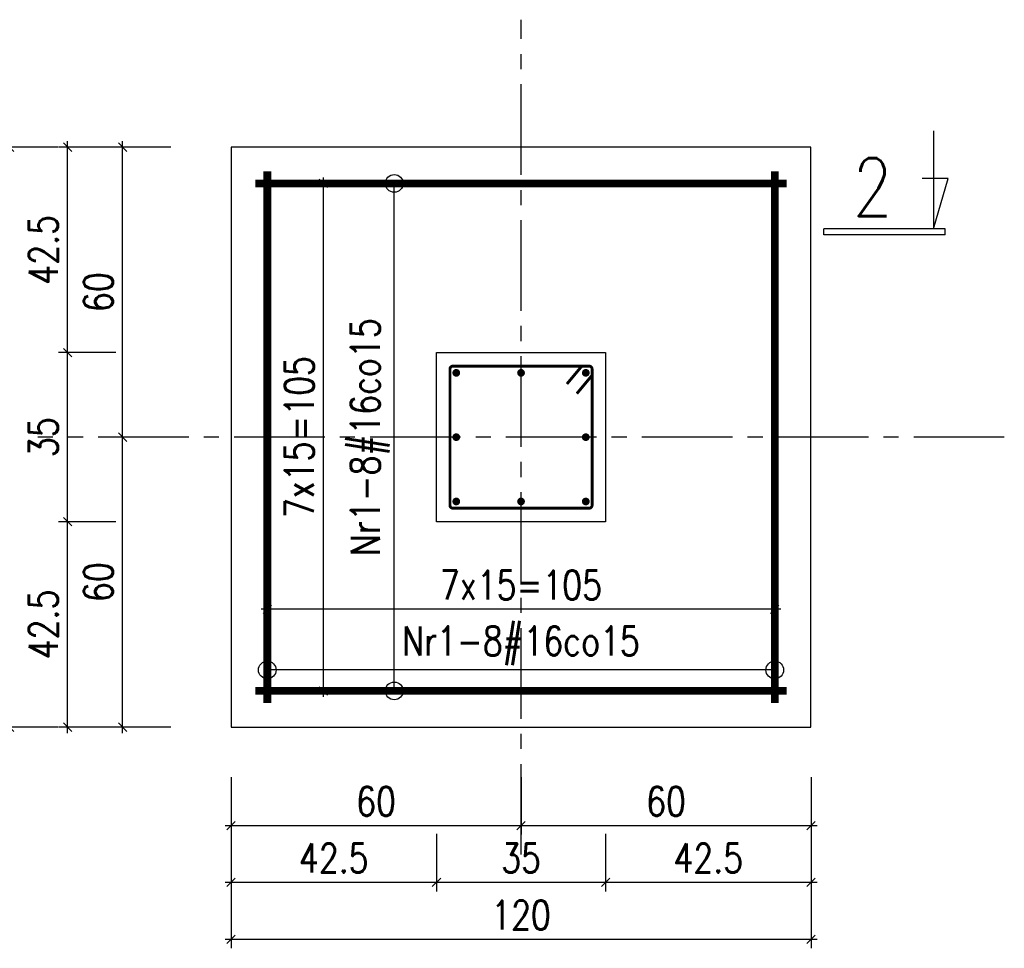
# Model space of a CAD drawing. Header units: millimetres. Extents: x 1283012 to 1317293, y -98285 to -69720.
# Tile 5 of 24: x 1292674 to 1294712, y -91119 to -89197. Entities that reach past the tile are written whole.
import ezdxf
from ezdxf.enums import TextEntityAlignment as Align

# ---------------------------------------------------------------- set-up
doc = ezdxf.new("R2010")
doc.units = ezdxf.units.MM
doc.header["$LTSCALE"] = 250
doc.linetypes.add('CENTER2', pattern=[1.125, 0.75, -0.125, 0.125, -0.125])
for name, color, linetype in [('111 - opisy TXT3', 2, 'Continuous'), ('2 - linie odniesienia opisy', 8, 'Continuous'), ('33 - linia 2', 3, 'Continuous'), ('44 - osie 2', 6, 'CENTER2'), ('8 - zbrojenie', 8, 'Continuous')]:
    doc.layers.add(name, color=color, linetype=linetype)
doc.styles.add('TXT2', font='simplex.shx', dxfattribs={"width": 0.8, "height": 60})
doc.styles.add('TXT3', font='simplex.shx', dxfattribs={"width": 0.8, "height": 120})
doc.dimstyles.new('R1 - centymetry', dxfattribs={"dimtxt": 60, "dimasz": 17.5, "dimexe": 18.75, "dimexo": 18.75, "dimgap": 20, "dimtad": 1, "dimdec": 1, "dimlfac": 0.1, "dimrnd": 0.5, "dimdsep": 46, "dimtxsty": 'TXT2', "dimblk1": 'OBLIQUE', "dimblk2": 'OBLIQUE', "dimsah": 1, "dimcen": -0.75, "dimdle": 12.5, "dimclrt": 4, "dimadec": 0, "dimazin": 0, "dimtfac": 0.75, "dimtdec": 1, "dimtix": 1, "dimtmove": 2, "dimatfit": 3, "dimldrblk": 'OBLIQUE', "dimfxl": 100, "dimfxlon": 1, "dimtvp": 0.75, "dimtolj": 1, "dimtzin": 0, "dimarcsym": 0})
doc.dimstyles.new('wym plyta', dxfattribs={"dimscale": 0.5, "dimtxt": 60, "dimasz": 1, "dimexe": 37.5, "dimexo": 37.5, "dimgap": 20, "dimtad": 1, "dimdec": 0, "dimlfac": 0.1, "dimzin": 0, "dimdsep": 46, "dimtxsty": 'TXT2', "dimblk": 'wym plyta', "dimcen": -1.5, "dimdle": 25, "dimclrt": 4, "dimadec": 0, "dimazin": 0, "dimtfac": 0.75, "dimtdec": 0, "dimtix": 1, "dimtmove": 2, "dimatfit": 3, "dimldrblk": 'wym plyta', "dimfxl": 200, "dimfxlon": 1, "dimtvp": 0.75, "dimtolj": 1, "dimtzin": 0, "dimarcsym": 0})

# ---------------------------------------------------------------- blocks, each defined once
blk = doc.blocks.new('wym plyta')
at = {"layer": '8 - zbrojenie'}
blk.add_circle((0, 0), 36.6, dxfattribs=at)
blk = doc.blocks.new('*D251')
at = {"layer": '8 - zbrojenie', "color": 0, "lineweight": -2, "transparency": 16777216}
for p, q in [((1293186.7, -90592.3), (1293186.7, -90524)), ((1294236.7, -90592.3), (1294236.7, -90524)), ((1294236.2, -90542.7), (1293187.2, -90542.7))]:
    blk.add_line(p, q, dxfattribs=at)
at = {"layer": 'Defpoints', "color": 0, "transparency": 16777216}
for p in [(1293186.7, -90542.7), (1293186.7, -90611), (1294236.7, -90611)]:
    blk.add_point(p, dxfattribs=at)
at = {"layer": '8 - zbrojenie', "color": 0, "lineweight": -2, "transparency": 16777216, "xscale": 0.5, "yscale": 0.5, "zscale": 0.5, "rotation": 180}
blk.add_blockref('wym plyta', (1293186.7, -90542.7), dxfattribs=at)
at = {"layer": '8 - zbrojenie', "color": 0, "lineweight": -2, "transparency": 16777216, "xscale": 0.5, "yscale": 0.5, "zscale": 0.5}
blk.add_blockref('wym plyta', (1294236.7, -90542.7), dxfattribs=at)
at = {"layer": '8 - zbrojenie', "color": 4, "transparency": 16777216, "insert": (1293711.7, -90492.7), "char_height": 60, "attachment_point": 5, "style": 'TXT2'}
blk.add_mtext('\\A1;Nr1-8#16co15', dxfattribs=at)
blk = doc.blocks.new('*D252')
at = {"layer": '8 - zbrojenie', "color": 0, "lineweight": -2, "transparency": 16777216}
for p, q in [((1293349.3, -89536), (1293468, -89536)), ((1293449.3, -90585.5), (1293449.3, -89536.5)), ((1293349.3, -90586), (1293468, -90586))]:
    blk.add_line(p, q, dxfattribs=at)
at = {"layer": 'Defpoints', "color": 0, "transparency": 16777216}
for p in [(1293161.7, -89536), (1293449.3, -89536), (1293161.7, -90586)]:
    blk.add_point(p, dxfattribs=at)
at = {"layer": '8 - zbrojenie', "color": 0, "lineweight": -2, "transparency": 16777216, "xscale": 0.5, "yscale": 0.5, "zscale": 0.5}
for p, rotation in [((1293449.3, -89536), 90), ((1293449.3, -90586), 270)]:
    blk.add_blockref('wym plyta', p, dxfattribs=dict(at, rotation=rotation))
at = {"layer": '8 - zbrojenie', "color": 4, "transparency": 16777216, "insert": (1293399.3, -90061), "char_height": 60, "attachment_point": 5, "rotation": 90, "style": 'TXT2'}
blk.add_mtext('\\A1;Nr1-8#16co15', dxfattribs=at)
blk = doc.blocks.new('_OBLIQUE')
at = {"color": 0, "linetype": 'ByBlock'}
blk.add_line((-0.5, -0.5), (0.5, 0.5), dxfattribs=at)
blk = doc.blocks.new('*D253')
at = {"layer": '2 - linie odniesienia opisy', "color": 0, "lineweight": -2, "transparency": 16777216}
for p, q in [((1293202.7, -89536), (1293321.5, -89536)), ((1293302.7, -90598.5), (1293302.7, -89523.5)), ((1293202.7, -90586), (1293321.5, -90586))]:
    blk.add_line(p, q, dxfattribs=at)
at = {"layer": 'Defpoints', "color": 0, "transparency": 16777216}
for p in [(1293161.7, -89536), (1293302.7, -89536), (1293161.7, -90586)]:
    blk.add_point(p, dxfattribs=at)
at = {"layer": '2 - linie odniesienia opisy', "color": 0, "lineweight": -2, "transparency": 16777216, "xscale": 17.5, "yscale": 17.5, "zscale": 17.5}
for p, rotation in [((1293302.7, -89536), 90), ((1293302.7, -90586), 270)]:
    blk.add_blockref('_OBLIQUE', p, dxfattribs=dict(at, rotation=rotation))
at = {"layer": '2 - linie odniesienia opisy', "color": 4, "transparency": 16777216, "insert": (1293252.7, -90061), "char_height": 60, "attachment_point": 5, "rotation": 90, "style": 'TXT2'}
blk.add_mtext('\\A1;7x15={\\A1;105}', dxfattribs=at)
blk = doc.blocks.new('*D254')
at = {"layer": '2 - linie odniesienia opisy', "color": 0, "lineweight": -2, "transparency": 16777216}
for p, q in [((1294249.2, -90417.1), (1293174.2, -90417.1)), ((1293186.7, -90517.1), (1293186.7, -90398.3)), ((1294236.7, -90517.1), (1294236.7, -90398.3))]:
    blk.add_line(p, q, dxfattribs=at)
at = {"layer": 'Defpoints', "color": 0, "transparency": 16777216}
for p in [(1293186.7, -90417.1), (1293186.7, -90611), (1294236.7, -90611)]:
    blk.add_point(p, dxfattribs=at)
at = {"layer": '2 - linie odniesienia opisy', "color": 0, "lineweight": -2, "transparency": 16777216, "xscale": 17.5, "yscale": 17.5, "zscale": 17.5, "rotation": 180}
blk.add_blockref('_OBLIQUE', (1293186.7, -90417.1), dxfattribs=at)
at = {"layer": '2 - linie odniesienia opisy', "color": 0, "lineweight": -2, "transparency": 16777216, "xscale": 17.5, "yscale": 17.5, "zscale": 17.5}
blk.add_blockref('_OBLIQUE', (1294236.7, -90417.1), dxfattribs=at)
at = {"layer": '2 - linie odniesienia opisy', "color": 4, "transparency": 16777216, "insert": (1293711.7, -90367.1), "char_height": 60, "attachment_point": 5, "style": 'TXT2'}
blk.add_mtext('\\A1;7x15={\\A1;105}', dxfattribs=at)
blk = doc.blocks.new('P8')
at = {"layer": '111 - opisy TXT3', "linetype": 'Continuous'}
for p, q in [((9.61, 5.08), (-90.81, 5.08)), ((-90.81, 5.08), (-90.81, 0.08)), ((9.61, 0.08), (-90.81, 0.08)), ((0, -80.92), (0, 0)), ((0, 0), (12.26, -41.68)), ((9.61, 5.08), (9.61, 0.08)), ((12.26, -41.68), (-9.2, -41.68))]:
    blk.add_line(p, q, dxfattribs=at)
at = {"layer": '111 - opisy TXT3', "style": 'TXT3', "width": 0.8}
blk.add_attdef('NR', text='', height=48, dxfattribs=at).set_placement((-21.56, -58.48), align=Align.RIGHT)
blk = doc.blocks.new('*D255')
at = {"layer": '2 - linie odniesienia opisy', "color": 0, "lineweight": -2, "transparency": 16777216}
for p, q in [((1293111.7, -90764.6), (1293111.7, -90883.3)), ((1293711.7, -90764.6), (1293711.7, -90883.3)), ((1293099.2, -90864.6), (1293724.2, -90864.6))]:
    blk.add_line(p, q, dxfattribs=at)
at = {"layer": 'Defpoints', "color": 0, "transparency": 16777216}
for p in [(1293111.7, -90661), (1293711.7, -90661), (1293711.7, -90864.6)]:
    blk.add_point(p, dxfattribs=at)
at = {"layer": '2 - linie odniesienia opisy', "color": 0, "lineweight": -2, "transparency": 16777216, "xscale": 17.5, "yscale": 17.5, "zscale": 17.5, "rotation": 180}
blk.add_blockref('_OBLIQUE', (1293111.7, -90864.6), dxfattribs=at)
at = {"layer": '2 - linie odniesienia opisy', "color": 0, "lineweight": -2, "transparency": 16777216, "xscale": 17.5, "yscale": 17.5, "zscale": 17.5}
blk.add_blockref('_OBLIQUE', (1293711.7, -90864.6), dxfattribs=at)
at = {"layer": '2 - linie odniesienia opisy', "color": 4, "transparency": 16777216, "insert": (1293411.7, -90814.6), "char_height": 60, "attachment_point": 5, "style": 'TXT2'}
blk.add_mtext('\\A1;60', dxfattribs=at)
blk = doc.blocks.new('*D256')
at = {"layer": '2 - linie odniesienia opisy', "color": 0, "lineweight": -2, "transparency": 16777216}
for p, q in [((1293711.7, -90764.6), (1293711.7, -90883.3)), ((1294311.7, -90764.6), (1294311.7, -90883.3)), ((1293699.2, -90864.6), (1294324.2, -90864.6))]:
    blk.add_line(p, q, dxfattribs=at)
at = {"layer": 'Defpoints', "color": 0, "transparency": 16777216}
for p in [(1293711.7, -90661), (1294311.7, -90661), (1294311.7, -90864.6)]:
    blk.add_point(p, dxfattribs=at)
at = {"layer": '2 - linie odniesienia opisy', "color": 0, "lineweight": -2, "transparency": 16777216, "xscale": 17.5, "yscale": 17.5, "zscale": 17.5, "rotation": 180}
blk.add_blockref('_OBLIQUE', (1293711.7, -90864.6), dxfattribs=at)
at = {"layer": '2 - linie odniesienia opisy', "color": 0, "lineweight": -2, "transparency": 16777216, "xscale": 17.5, "yscale": 17.5, "zscale": 17.5}
blk.add_blockref('_OBLIQUE', (1294311.7, -90864.6), dxfattribs=at)
at = {"layer": '2 - linie odniesienia opisy', "color": 4, "transparency": 16777216, "insert": (1294011.7, -90814.6), "char_height": 60, "attachment_point": 5, "style": 'TXT2'}
blk.add_mtext('\\A1;60', dxfattribs=at)
blk = doc.blocks.new('*D257')
at = {"layer": '2 - linie odniesienia opisy', "color": 0, "lineweight": -2, "transparency": 16777216}
for p, q in [((1293111.7, -90882), (1293111.7, -91000.7)), ((1293536.7, -90882), (1293536.7, -91000.7)), ((1293099.2, -90982), (1293549.2, -90982))]:
    blk.add_line(p, q, dxfattribs=at)
at = {"layer": 'Defpoints', "color": 0, "transparency": 16777216}
for p in [(1293536.7, -90236), (1293111.7, -90661), (1293536.7, -90982)]:
    blk.add_point(p, dxfattribs=at)
at = {"layer": '2 - linie odniesienia opisy', "color": 0, "lineweight": -2, "transparency": 16777216, "xscale": 17.5, "yscale": 17.5, "zscale": 17.5, "rotation": 180}
blk.add_blockref('_OBLIQUE', (1293111.7, -90982), dxfattribs=at)
at = {"layer": '2 - linie odniesienia opisy', "color": 0, "lineweight": -2, "transparency": 16777216, "xscale": 17.5, "yscale": 17.5, "zscale": 17.5}
blk.add_blockref('_OBLIQUE', (1293536.7, -90982), dxfattribs=at)
at = {"layer": '2 - linie odniesienia opisy', "color": 4, "transparency": 16777216, "insert": (1293324.2, -90932), "char_height": 60, "attachment_point": 5, "style": 'TXT2'}
blk.add_mtext('\\A1;42.5', dxfattribs=at)
blk = doc.blocks.new('*D258')
at = {"layer": '2 - linie odniesienia opisy', "color": 0, "lineweight": -2, "transparency": 16777216}
for p, q in [((1293536.7, -90882), (1293536.7, -91000.7)), ((1293886.7, -90882), (1293886.7, -91000.7)), ((1293524.2, -90982), (1293899.2, -90982))]:
    blk.add_line(p, q, dxfattribs=at)
at = {"layer": 'Defpoints', "color": 0, "transparency": 16777216}
for p in [(1293536.7, -90236), (1293886.7, -90236), (1293886.7, -90982)]:
    blk.add_point(p, dxfattribs=at)
at = {"layer": '2 - linie odniesienia opisy', "color": 0, "lineweight": -2, "transparency": 16777216, "xscale": 17.5, "yscale": 17.5, "zscale": 17.5, "rotation": 180}
blk.add_blockref('_OBLIQUE', (1293536.7, -90982), dxfattribs=at)
at = {"layer": '2 - linie odniesienia opisy', "color": 0, "lineweight": -2, "transparency": 16777216, "xscale": 17.5, "yscale": 17.5, "zscale": 17.5}
blk.add_blockref('_OBLIQUE', (1293886.7, -90982), dxfattribs=at)
at = {"layer": '2 - linie odniesienia opisy', "color": 4, "transparency": 16777216, "insert": (1293711.7, -90932), "char_height": 60, "attachment_point": 5, "style": 'TXT2'}
blk.add_mtext('\\A1;35', dxfattribs=at)
blk = doc.blocks.new('*D259')
at = {"layer": '2 - linie odniesienia opisy', "color": 0, "lineweight": -2, "transparency": 16777216}
for p, q in [((1293886.7, -90882), (1293886.7, -91000.7)), ((1294311.7, -90882), (1294311.7, -91000.7)), ((1293874.2, -90982), (1294324.2, -90982))]:
    blk.add_line(p, q, dxfattribs=at)
at = {"layer": 'Defpoints', "color": 0, "transparency": 16777216}
for p in [(1293886.7, -90236), (1294311.7, -90661), (1294311.7, -90982)]:
    blk.add_point(p, dxfattribs=at)
at = {"layer": '2 - linie odniesienia opisy', "color": 0, "lineweight": -2, "transparency": 16777216, "xscale": 17.5, "yscale": 17.5, "zscale": 17.5, "rotation": 180}
blk.add_blockref('_OBLIQUE', (1293886.7, -90982), dxfattribs=at)
at = {"layer": '2 - linie odniesienia opisy', "color": 0, "lineweight": -2, "transparency": 16777216, "xscale": 17.5, "yscale": 17.5, "zscale": 17.5}
blk.add_blockref('_OBLIQUE', (1294311.7, -90982), dxfattribs=at)
at = {"layer": '2 - linie odniesienia opisy', "color": 4, "transparency": 16777216, "insert": (1294099.2, -90932), "char_height": 60, "attachment_point": 5, "style": 'TXT2'}
blk.add_mtext('\\A1;42.5', dxfattribs=at)
blk = doc.blocks.new('*D260')
at = {"layer": '2 - linie odniesienia opisy', "color": 0, "lineweight": -2, "transparency": 16777216}
for p, q in [((1293111.7, -90999.8), (1293111.7, -91118.5)), ((1294311.7, -90999.8), (1294311.7, -91118.5)), ((1293099.2, -91099.8), (1294324.2, -91099.8))]:
    blk.add_line(p, q, dxfattribs=at)
at = {"layer": 'Defpoints', "color": 0, "transparency": 16777216}
for p in [(1293111.7, -90661), (1294311.7, -90661), (1294311.7, -91099.8)]:
    blk.add_point(p, dxfattribs=at)
at = {"layer": '2 - linie odniesienia opisy', "color": 0, "lineweight": -2, "transparency": 16777216, "xscale": 17.5, "yscale": 17.5, "zscale": 17.5, "rotation": 180}
blk.add_blockref('_OBLIQUE', (1293111.7, -91099.8), dxfattribs=at)
at = {"layer": '2 - linie odniesienia opisy', "color": 0, "lineweight": -2, "transparency": 16777216, "xscale": 17.5, "yscale": 17.5, "zscale": 17.5}
blk.add_blockref('_OBLIQUE', (1294311.7, -91099.8), dxfattribs=at)
at = {"layer": '2 - linie odniesienia opisy', "color": 4, "transparency": 16777216, "insert": (1293711.7, -91049.8), "char_height": 60, "attachment_point": 5, "style": 'TXT2'}
blk.add_mtext('\\A1;120', dxfattribs=at)
blk = doc.blocks.new('*D261')
at = {"layer": '2 - linie odniesienia opisy', "color": 0, "lineweight": -2, "transparency": 16777216}
for p, q in [((1292887.3, -90673.5), (1292887.3, -90048.5)), ((1292987.3, -90061), (1292868.5, -90061)), ((1292987.3, -90661), (1292868.5, -90661))]:
    blk.add_line(p, q, dxfattribs=at)
at = {"layer": 'Defpoints', "color": 0, "transparency": 16777216}
for p in [(1292887.3, -90061), (1293111.7, -90061), (1293111.7, -90661)]:
    blk.add_point(p, dxfattribs=at)
at = {"layer": '2 - linie odniesienia opisy', "color": 0, "lineweight": -2, "transparency": 16777216, "xscale": 17.5, "yscale": 17.5, "zscale": 17.5}
for p, rotation in [((1292887.3, -90061), 90), ((1292887.3, -90661), 270)]:
    blk.add_blockref('_OBLIQUE', p, dxfattribs=dict(at, rotation=rotation))
at = {"layer": '2 - linie odniesienia opisy', "color": 4, "transparency": 16777216, "insert": (1292837.3, -90361), "char_height": 60, "attachment_point": 5, "rotation": 90, "style": 'TXT2'}
blk.add_mtext('\\A1;60', dxfattribs=at)
blk = doc.blocks.new('*D262')
at = {"layer": '2 - linie odniesienia opisy', "color": 0, "lineweight": -2, "transparency": 16777216}
for p, q in [((1292887.3, -90073.5), (1292887.3, -89448.5)), ((1292987.3, -89461), (1292868.5, -89461)), ((1292987.3, -90061), (1292868.5, -90061))]:
    blk.add_line(p, q, dxfattribs=at)
at = {"layer": 'Defpoints', "color": 0, "transparency": 16777216}
for p in [(1292887.3, -89461), (1293111.7, -89461), (1293111.7, -90061)]:
    blk.add_point(p, dxfattribs=at)
at = {"layer": '2 - linie odniesienia opisy', "color": 0, "lineweight": -2, "transparency": 16777216, "xscale": 17.5, "yscale": 17.5, "zscale": 17.5}
for p, rotation in [((1292887.3, -89461), 90), ((1292887.3, -90061), 270)]:
    blk.add_blockref('_OBLIQUE', p, dxfattribs=dict(at, rotation=rotation))
at = {"layer": '2 - linie odniesienia opisy', "color": 4, "transparency": 16777216, "insert": (1292837.3, -89761), "char_height": 60, "attachment_point": 5, "rotation": 90, "style": 'TXT2'}
blk.add_mtext('\\A1;60', dxfattribs=at)
blk = doc.blocks.new('*D263')
at = {"layer": '2 - linie odniesienia opisy', "color": 0, "lineweight": -2, "transparency": 16777216}
for p, q in [((1292773.5, -90673.5), (1292773.5, -90223.5)), ((1292873.5, -90236), (1292754.7, -90236)), ((1292873.5, -90661), (1292754.7, -90661))]:
    blk.add_line(p, q, dxfattribs=at)
at = {"layer": 'Defpoints', "color": 0, "transparency": 16777216}
for p in [(1292773.5, -90236), (1293536.7, -90236), (1293111.7, -90661)]:
    blk.add_point(p, dxfattribs=at)
at = {"layer": '2 - linie odniesienia opisy', "color": 0, "lineweight": -2, "transparency": 16777216, "xscale": 17.5, "yscale": 17.5, "zscale": 17.5}
for p, rotation in [((1292773.5, -90236), 90), ((1292773.5, -90661), 270)]:
    blk.add_blockref('_OBLIQUE', p, dxfattribs=dict(at, rotation=rotation))
at = {"layer": '2 - linie odniesienia opisy', "color": 4, "transparency": 16777216, "insert": (1292723.5, -90448.5), "char_height": 60, "attachment_point": 5, "rotation": 90, "style": 'TXT2'}
blk.add_mtext('\\A1;42.5', dxfattribs=at)
blk = doc.blocks.new('*D264')
at = {"layer": '2 - linie odniesienia opisy', "color": 0, "lineweight": -2, "transparency": 16777216}
for p, q in [((1292873.5, -89886), (1292754.7, -89886)), ((1292773.5, -90248.5), (1292773.5, -89873.5)), ((1292873.5, -90236), (1292754.7, -90236))]:
    blk.add_line(p, q, dxfattribs=at)
at = {"layer": 'Defpoints', "color": 0, "transparency": 16777216}
for p in [(1292773.5, -89886), (1293536.7, -89886), (1293536.7, -90236)]:
    blk.add_point(p, dxfattribs=at)
at = {"layer": '2 - linie odniesienia opisy', "color": 0, "lineweight": -2, "transparency": 16777216, "xscale": 17.5, "yscale": 17.5, "zscale": 17.5}
for p, rotation in [((1292773.5, -89886), 90), ((1292773.5, -90236), 270)]:
    blk.add_blockref('_OBLIQUE', p, dxfattribs=dict(at, rotation=rotation))
at = {"layer": '2 - linie odniesienia opisy', "color": 4, "transparency": 16777216, "insert": (1292723.5, -90061), "char_height": 60, "attachment_point": 5, "rotation": 90, "style": 'TXT2'}
blk.add_mtext('\\A1;35', dxfattribs=at)
blk = doc.blocks.new('*D265')
at = {"layer": '2 - linie odniesienia opisy', "color": 0, "lineweight": -2, "transparency": 16777216}
for p, q in [((1292773.5, -89898.5), (1292773.5, -89448.5)), ((1292873.5, -89461), (1292754.7, -89461)), ((1292873.5, -89886), (1292754.7, -89886))]:
    blk.add_line(p, q, dxfattribs=at)
at = {"layer": 'Defpoints', "color": 0, "transparency": 16777216}
for p in [(1292773.5, -89461), (1293111.7, -89461), (1293536.7, -89886)]:
    blk.add_point(p, dxfattribs=at)
at = {"layer": '2 - linie odniesienia opisy', "color": 0, "lineweight": -2, "transparency": 16777216, "xscale": 17.5, "yscale": 17.5, "zscale": 17.5}
for p, rotation in [((1292773.5, -89461), 90), ((1292773.5, -89886), 270)]:
    blk.add_blockref('_OBLIQUE', p, dxfattribs=dict(at, rotation=rotation))
at = {"layer": '2 - linie odniesienia opisy', "color": 4, "transparency": 16777216, "insert": (1292723.5, -89673.5), "char_height": 60, "attachment_point": 5, "rotation": 90, "style": 'TXT2'}
blk.add_mtext('\\A1;42.5', dxfattribs=at)
blk = doc.blocks.new('*D266')
at = {"layer": '2 - linie odniesienia opisy', "color": 0, "lineweight": -2, "transparency": 16777216}
for p, q in [((1292653.3, -89448.5), (1292653.3, -90673.5)), ((1292753.3, -89461), (1292634.6, -89461)), ((1292753.3, -90661), (1292634.6, -90661))]:
    blk.add_line(p, q, dxfattribs=at)
at = {"layer": 'Defpoints', "color": 0, "transparency": 16777216}
for p in [(1293111.7, -89461), (1292653.3, -90661), (1293111.7, -90661)]:
    blk.add_point(p, dxfattribs=at)
at = {"layer": '2 - linie odniesienia opisy', "color": 0, "lineweight": -2, "transparency": 16777216, "xscale": 17.5, "yscale": 17.5, "zscale": 17.5}
for p, rotation in [((1292653.3, -89461), 90), ((1292653.3, -90661), 270)]:
    blk.add_blockref('_OBLIQUE', p, dxfattribs=dict(at, rotation=rotation))
at = {"layer": '2 - linie odniesienia opisy', "color": 4, "transparency": 16777216, "insert": (1292603.3, -90061), "char_height": 60, "attachment_point": 5, "rotation": 90, "style": 'TXT2'}
blk.add_mtext('\\A1;120', dxfattribs=at)

msp = doc.modelspace()

# ---------------------------------------------------------------- linework, layer by layer
at = {"layer": '2 - linie odniesienia opisy'}
for points, const_width in [([(1293852.67, -90208.02), (1293570.67, -90208.02, -0.4142136), (1293564.67, -90202.02), (1293564.67, -89920.02, -0.4142136), (1293570.67, -89914.02), (1293852.67, -89914.02, -0.4142136), (1293858.67, -89920.02), (1293858.67, -90202.02, -0.4142136)], 6), ([(1293573.67, -89927.95, -1), (1293581.67, -89927.95, -1)], 8), ([(1293707.67, -89927.95, -1), (1293715.67, -89927.95, -1)], 8), ([(1293841.67, -89927.95, -1), (1293849.67, -89927.95, -1)], 8), ([(1293573.67, -90061.02, 1), (1293581.67, -90061.02, 1)], 8), ([(1293841.67, -90061.02, 1), (1293849.67, -90061.02, 1)], 8), ([(1293573.67, -90194.09, 1), (1293581.67, -90194.09, 1)], 8), ([(1293707.67, -90194.09, 1), (1293715.67, -90194.09, 1)], 8), ([(1293841.67, -90194.09, 1), (1293849.67, -90194.09, 1)], 8)]:
    msp.add_lwpolyline(points, format="xyb", close=True, dxfattribs=dict(at, const_width=const_width))
at = {"layer": '2 - linie odniesienia opisy', "const_width": 6}
for points in [[(1293837.17, -89914.31), (1293806.62, -89950.99)], [(1293857.67, -89934.27), (1293827.12, -89970.95)]]:
    msp.add_lwpolyline(points, dxfattribs=at)
at = {"layer": '33 - linia 2'}
for points in [[(1293111.67, -90661.02), (1294311.67, -90661.02), (1294311.67, -89461.02), (1293111.67, -89461.02)], [(1293536.67, -89886.02), (1293886.67, -89886.02), (1293886.67, -90236.02), (1293536.67, -90236.02)]]:
    msp.add_lwpolyline(points, close=True, dxfattribs=at)
at = {"layer": '44 - osie 2'}
for points in [[(1293711.67, -90924.72), (1293711.67, -89197.32)], [(1294711.67, -90061.02), (1292711.67, -90061.02)]]:
    msp.add_lwpolyline(points, dxfattribs=at)
at = {"layer": '8 - zbrojenie', "const_width": 16}
for points in [[(1293186.67, -89511.02), (1293186.67, -90611.02)], [(1294236.67, -89511.02), (1294236.67, -90611.02)], [(1293161.67, -89536.02), (1294261.67, -89536.02)], [(1293161.67, -90586.02), (1294261.67, -90586.02)]]:
    msp.add_lwpolyline(points, dxfattribs=at)

# ---------------------------------------------------------------- block references
at = {"layer": '2 - linie odniesienia opisy'}
ref = msp.add_blockref('P8', (1294565.02, -89629.75), dxfattribs=dict(at, xscale=-2.5, yscale=2.5, zscale=2.5, rotation=180))
ref.add_attrib('NR', '2', dxfattribs={"layer": '111 - opisy TXT3', "height": 120, "style": 'TXT3', "width": 0.8}).set_placement((1294480.26, -89603.55), align=Align.RIGHT)

# ---------------------------------------------------------------- dimensions: what is measured, and where the dimension line sits
for base, p1, p2, picture, middle in [((1292653.32, -90661.02), (1293111.67, -89461.02), (1293111.67, -90661.02), '*D266', (1292603.32, -90061.02)), ((1292773.46, -89461.02), (1293536.67, -89886.02), (1293111.67, -89461.02), '*D265', (1292723.46, -89673.52)), ((1292887.29, -89461.02), (1293111.67, -90061.02), (1293111.67, -89461.02), '*D262', (1292837.29, -89761.02)), ((1292773.46, -89886.02), (1293536.67, -90236.02), (1293536.67, -89886.02), '*D264', (1292723.46, -90061.02)), ((1292887.29, -90061.02), (1293111.67, -90661.02), (1293111.67, -90061.02), '*D261', (1292837.29, -90361.02)), ((1292773.46, -90236.02), (1293111.67, -90661.02), (1293536.67, -90236.02), '*D263', (1292723.46, -90448.52))]:
    dim = msp.add_linear_dim(base=base, p1=p1, p2=p2, angle=90, dimstyle='R1 - centymetry', dxfattribs=at)
    dim.commit()
    dim.dimension.update_dxf_attribs({"geometry": picture, "text_midpoint": middle})
for base, p1, p2, angle, picture, middle in [((1293302.74, -89536.02), (1293161.67, -90586.02), (1293161.67, -89536.02), 90, '*D253', (1293252.74, -90061.02)), ((1293186.67, -90417.08), (1294236.67, -90611.02), (1293186.67, -90611.02), 180, '*D254', (1293711.67, -90367.08))]:
    dim = msp.add_linear_dim(base=base, p1=p1, p2=p2, angle=angle, text='7x15={\\A1;<>}', dimstyle='R1 - centymetry', override={"dimtxsty": 'TXT2', "dimtolj": 1}, dxfattribs=at)
    dim.commit()
    dim.dimension.update_dxf_attribs({"geometry": picture, "text_midpoint": middle})
for base, p1, p2, picture, middle in [((1293536.67, -90981.97), (1293111.67, -90661.02), (1293536.67, -90236.02), '*D257', (1293324.17, -90931.97)), ((1293886.67, -90981.97), (1293536.67, -90236.02), (1293886.67, -90236.02), '*D258', (1293711.67, -90931.97)), ((1294311.67, -90981.97), (1293886.67, -90236.02), (1294311.67, -90661.02), '*D259', (1294099.17, -90931.97)), ((1293711.67, -90864.57), (1293111.67, -90661.02), (1293711.67, -90661.02), '*D255', (1293411.67, -90814.57)), ((1294311.67, -91099.75), (1293111.67, -90661.02), (1294311.67, -90661.02), '*D260', (1293711.67, -91049.75)), ((1294311.67, -90864.57), (1293711.67, -90661.02), (1294311.67, -90661.02), '*D256', (1294011.67, -90814.57))]:
    dim = msp.add_linear_dim(base=base, p1=p1, p2=p2, dimstyle='R1 - centymetry', dxfattribs=at)
    dim.commit()
    dim.dimension.update_dxf_attribs({"geometry": picture, "text_midpoint": middle})
at = {"layer": '8 - zbrojenie'}
dim = msp.add_linear_dim(base=(1293449.28, -89536.02), p1=(1293161.67, -90586.02), p2=(1293161.67, -89536.02), angle=270, text='Nr1-8#16co15', dimstyle='wym plyta', override={"dimtad": 0, "dimjust": 0, "dimtxsty": 'TXT2', "dimtmove": 2, "dimtolj": 1}, dxfattribs=at)
dim.commit()
dim.dimension.update_dxf_attribs({"geometry": '*D252', "text_midpoint": (1293399.28, -90061.02)})
dim = msp.add_linear_dim(base=(1293186.67, -90542.71), p1=(1294236.67, -90611.02), p2=(1293186.67, -90611.02), text='Nr1-8#16co15', dimstyle='wym plyta', override={"dimtad": 1, "dimjust": 0, "dimtxsty": 'TXT2', "dimtmove": 2, "dimtolj": 1}, dxfattribs=at)
dim.commit()
dim.dimension.update_dxf_attribs({"geometry": '*D251', "text_midpoint": (1293711.67, -90492.71)})

doc.saveas('drawing.dxf')
